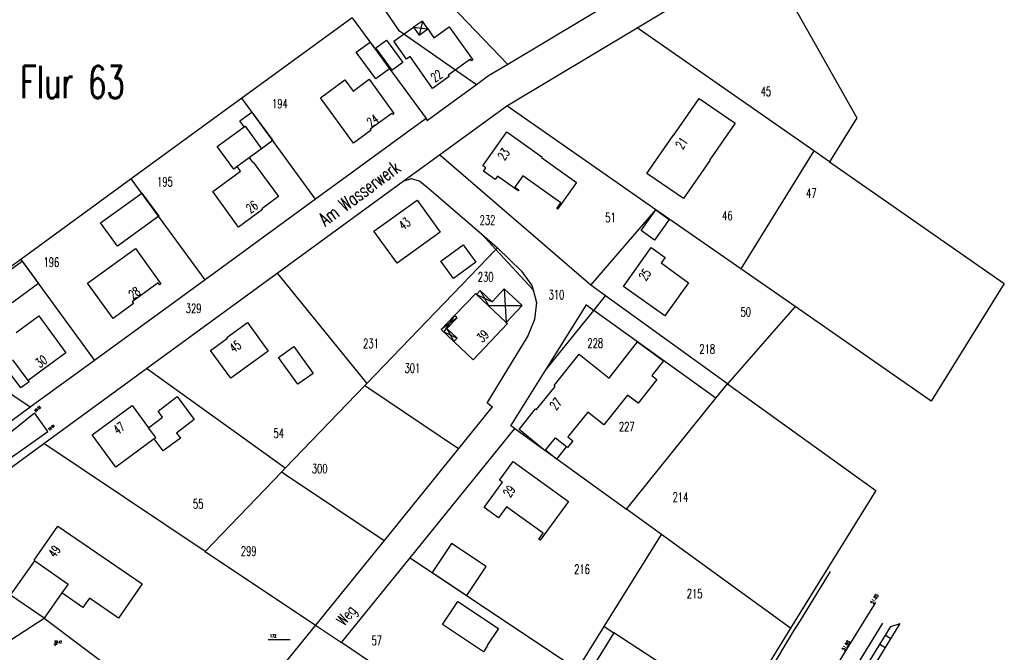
# Model space of a CAD drawing. Extents: x 3408772 to 3410442, y 5787844 to 5790056.
# Tile 73 of 80: x 3410003 to 3410216, y 5788811 to 5788947. Entities that reach past the tile are written whole.
import ezdxf

# ---------------------------------------------------------------- set-up
doc = ezdxf.new("R2010")
doc.units = 0
doc.header["$MEASUREMENT"] = 0
doc.linetypes.add('LINIENART0', pattern=[0])
doc.linetypes.add('LINIENART4', pattern=[120, 70, -10, 10, -10, 10, -10])
for name, color, linetype in [('dxf_amwasser3', 7, 'Continuous'), ('hoehen_lp', 7, 'Continuous'), ('NULLEBENE', 7, 'Continuous'), ('TOP-HOEHENI', 7, 'Continuous'), ('TOP-LINIEN', 7, 'Continuous')]:
    doc.layers.add(name, color=color, linetype=linetype)
doc.styles.add('SIMPLEX', font='simplex')

# ---------------------------------------------------------------- blocks, each defined once
blk = doc.blocks.new('GELAEN-109')
at = {"layer": 'NULLEBENE', "color": 1, "linetype": 'LINIENART0'}
for p, q in [((-0.188, 0.188), (0.188, -0.188)), ((-0.188, -0.188), (0.188, 0.188))]:
    blk.add_line(p, q, dxfattribs=at)

msp = doc.modelspace()

# ---------------------------------------------------------------- linework, layer by layer
at = {"layer": 'dxf_amwasser3', "color": 88, "linetype": 'LINIENART0'}
for p, q in [((3410178.053, 5788828.018, 51.077), (3410171.573, 5788817.416, 50.933)), ((3410187.849, 5788821.321, 51.655), (3410181.763, 5788811.384, 51.684)), ((3410159.419, 5788768.071, 51.631), (3410189.478, 5788816.802, 51.563)), ((3410162.229, 5788766.207, 50.606), (3410193.187, 5788816.759)), ((3410171.573, 5788817.416, 50.933), (3410170.163, 5788815.18, 50.968)), ((3410191.193, 5788816.118), (3410193.187, 5788816.759)), ((3410160.915, 5788767.023), (3410191.193, 5788816.118)), ((3410170.163, 5788815.18, 50.968), (3410164.343, 5788805.579, 50.821)), ((3410190.013, 5788814.205), (3410191.182, 5788813.484)), ((3410188.829, 5788812.285), (3410190.003, 5788811.56)), ((3410181.763, 5788811.384, 51.684), (3410169.186, 5788790.988, 51.732))]:
    msp.add_line(p, q, dxfattribs=at)
at = {"layer": 'TOP-HOEHENI', "color": 95, "linetype": 'LINIENART0'}
for p, q in [((3410108.312, 5788937.692), (3410075.343, 5788972.216)), ((3410084.88, 5788944.897), (3410069.343, 5788967.849)), ((3410148.569, 5788961.776), (3410108.312, 5788937.692)), ((3410163.668, 5788961.858), (3410183.84, 5788926.13)), ((3410136.321, 5788945.631), (3410159.308, 5788959.382)), ((3410074.662, 5788947.774), (3410050.82, 5788930.399)), ((3410074.662, 5788947.774), (3410090.677, 5788925.993)), ((3410089.849, 5788947.083), (3410087.938, 5788945.723)), ((3410089.849, 5788947.083), (3410089.136, 5788944.022)), ((3410091.016, 5788945.379), (3410089.849, 5788947.083)), ((3410083.691, 5788942.699), (3410087.938, 5788945.723)), ((3410101.544, 5788933.299), (3410084.88, 5788944.897)), ((3410087.938, 5788945.723), (3410089.136, 5788944.022)), ((3410087.938, 5788945.723), (3410091.016, 5788945.379)), ((3410089.136, 5788944.022), (3410091.016, 5788945.379)), ((3410091.016, 5788945.379), (3410092.332, 5788943.457)), ((3410092.332, 5788943.457), (3410095.657, 5788945.82)), ((3410095.657, 5788945.82), (3410100.738, 5788938.684)), ((3410108.091, 5788928.742), (3410136.321, 5788945.631)), ((3410174.559, 5788919.009), (3410136.321, 5788945.631)), ((3410075.544, 5788940.346), (3410078.547, 5788942.491)), ((3410078.547, 5788942.491), (3410082.754, 5788936.769)), ((3410079.766, 5788941.305), (3410082.082, 5788942.97)), ((3410082.082, 5788942.97), (3410085.634, 5788938.122)), ((3410086.431, 5788938.805), (3410083.691, 5788942.699)), ((3410079.758, 5788934.579), (3410075.544, 5788940.346)), ((3410083.326, 5788936.464), (3410079.766, 5788941.305)), ((3410085.634, 5788938.122), (3410083.326, 5788936.464)), ((3410087.222, 5788939.382), (3410086.431, 5788938.805)), ((3410092.073, 5788932.514), (3410087.222, 5788939.382)), ((3410100.264, 5788938.801), (3410095.435, 5788935.374)), ((3410100.478, 5788938.499), (3410100.264, 5788938.801)), ((3410100.738, 5788938.684), (3410100.478, 5788938.499)), ((3410082.754, 5788936.769), (3410079.758, 5788934.579)), ((3410108.312, 5788937.692), (3410104.172, 5788935.215)), ((3410067.815, 5788930.482), (3410073.095, 5788934.353)), ((3410073.095, 5788934.353), (3410074.869, 5788931.931)), ((3410074.869, 5788931.931), (3410078.35, 5788934.473)), ((3410078.35, 5788934.473), (3410083.704, 5788927.071)), ((3410095.655, 5788935.064), (3410092.073, 5788932.514)), ((3410095.435, 5788935.374), (3410095.655, 5788935.064)), ((3410104.172, 5788935.215), (3410101.544, 5788933.299)), ((3410101.544, 5788933.299), (3410090.973, 5788925.59)), ((3410050.82, 5788930.399), (3410026.886, 5788912.958)), ((3410066.744, 5788908.538), (3410050.82, 5788930.399)), ((3410074.928, 5788920.688), (3410067.815, 5788930.482)), ((3410144.142, 5788922.307), (3410149.735, 5788930.356)), ((3410149.735, 5788930.356), (3410157.507, 5788924.961)), ((3410050.367, 5788925.513), (3410052.968, 5788927.365)), ((3410052.968, 5788927.365), (3410057.507, 5788921.219)), ((3410083.273, 5788927.078), (3410078.584, 5788923.668)), ((3410083.424, 5788926.867), (3410083.273, 5788927.078)), ((3410083.704, 5788927.071), (3410083.424, 5788926.867)), ((3410093.567, 5788918.152), (3410108.091, 5788928.742)), ((3410140.383, 5788906.26), (3410108.091, 5788928.742)), ((3410051.322, 5788924.203), (3410050.367, 5788925.513)), ((3410090.677, 5788925.993), (3410066.744, 5788908.538)), ((3410090.973, 5788925.59), (3410090.677, 5788925.993)), ((3410157.507, 5788924.961), (3410151.957, 5788916.945)), ((3410183.84, 5788926.13), (3410177.953, 5788916.647)), ((3410045.49, 5788919.935), (3410051.322, 5788924.203)), ((3410051.322, 5788924.203), (3410051.514, 5788924.344)), ((3410051.514, 5788924.344), (3410055.076, 5788919.453)), ((3410078.739, 5788923.459), (3410074.928, 5788920.688)), ((3410078.584, 5788923.668), (3410078.739, 5788923.459)), ((3410102.915, 5788915.747), (3410108.104, 5788923.113)), ((3410108.104, 5788923.113), (3410115.729, 5788917.716)), ((3410057.507, 5788921.219), (3410055.076, 5788919.453)), ((3410138.385, 5788914.113), (3410144.1, 5788922.335)), ((3410144.1, 5788922.335), (3410144.142, 5788922.307)), ((3410049.064, 5788915.051), (3410045.49, 5788919.935)), ((3410055.076, 5788919.453), (3410052.415, 5788917.52)), ((3410174.559, 5788919.009), (3410158.73, 5788893.488)), ((3410177.953, 5788916.647), (3410174.559, 5788919.009)), ((3410052.415, 5788917.52), (3410049.797, 5788915.586)), ((3410052.415, 5788917.52), (3410053.165, 5788916.507)), ((3410053.165, 5788916.507), (3410053.262, 5788916.577)), ((3410053.262, 5788916.577), (3410058.7, 5788909.11)), ((3410085.731, 5788912.437), (3410093.567, 5788918.152)), ((3410126.278, 5788889.92), (3410093.567, 5788918.152)), ((3410115.729, 5788917.716), (3410115.608, 5788917.545)), ((3410115.608, 5788917.545), (3410123.202, 5788912.17)), ((3410152.057, 5788916.878), (3410146.369, 5788908.663)), ((3410151.957, 5788916.945), (3410152.057, 5788916.878)), ((3410177.953, 5788916.647), (3410215.743, 5788890.337)), ((3410044.491, 5788910.186), (3410050.538, 5788914.578)), ((3410049.797, 5788915.586), (3410049.064, 5788915.051)), ((3410050.538, 5788914.578), (3410049.797, 5788915.586)), ((3410103.548, 5788915.303), (3410102.915, 5788915.747)), ((3410103.049, 5788914.593), (3410103.548, 5788915.303)), ((3410105.609, 5788912.786), (3410103.049, 5788914.593)), ((3410026.886, 5788912.958), (3410002.957, 5788895.52)), ((3410042.84, 5788891.105), (3410026.886, 5788912.958)), ((3410058.418, 5788892.52), (3410085.731, 5788912.437)), ((3410085.731, 5788912.437), (3410087.496, 5788913.017)), ((3410087.496, 5788913.017), (3410089.294, 5788912.422)), ((3410089.294, 5788912.422), (3410091.256, 5788910.852)), ((3410106.108, 5788913.498), (3410105.609, 5788912.786)), ((3410110.554, 5788910.371), (3410106.108, 5788913.498)), ((3410111.596, 5788913.602), (3410109.854, 5788911.147)), ((3410119.803, 5788907.742), (3410111.596, 5788913.602)), ((3410123.202, 5788912.17), (3410119.116, 5788906.364)), ((3410146.369, 5788908.663), (3410138.385, 5788914.113)), ((3410050.083, 5788902.478), (3410044.491, 5788910.186)), ((3410091.256, 5788910.852), (3410102.686, 5788900.95)), ((3410109.854, 5788911.147), (3410110.683, 5788910.56)), ((3410110.683, 5788910.56), (3410110.554, 5788910.371)), ((3410020.209, 5788903.408), (3410029.14, 5788909.87)), ((3410029.14, 5788909.87), (3410032.806, 5788904.849)), ((3410066.744, 5788908.538), (3410042.84, 5788891.105)), ((3410058.7, 5788909.11), (3410055.087, 5788906.483)), ((3410079.368, 5788901.601), (3410088.713, 5788908.358)), ((3410088.713, 5788908.358), (3410093.717, 5788901.44)), ((3410055.235, 5788906.282), (3410050.083, 5788902.478)), ((3410055.087, 5788906.483), (3410055.235, 5788906.282)), ((3410118.927, 5788906.496), (3410119.803, 5788907.742)), ((3410119.116, 5788906.364), (3410118.927, 5788906.496)), ((3410126.278, 5788889.92), (3410140.383, 5788906.26)), ((3410137.151, 5788901.738), (3410140.365, 5788906.239)), ((3410140.365, 5788906.239), (3410143.25, 5788904.143)), ((3410158.73, 5788893.488), (3410140.383, 5788906.26)), ((3410032.806, 5788904.849), (3410023.882, 5788898.409)), ((3410143.25, 5788904.143), (3410140.056, 5788899.642)), ((3410023.882, 5788898.409), (3410020.209, 5788903.408)), ((3410084.4, 5788894.691), (3410079.368, 5788901.601)), ((3410140.056, 5788899.642), (3410137.151, 5788901.738)), ((3410093.717, 5788901.44), (3410084.4, 5788894.691)), ((3410102.686, 5788900.95), (3410105.737, 5788897.641)), ((3410102.686, 5788900.95), (3410106.087, 5788898.004)), ((3410017.394, 5788890.367), (3410027.768, 5788897.865)), ((3410027.768, 5788897.865), (3410033.297, 5788890.238)), ((3410105.737, 5788897.641), (3410077.823, 5788868.648)), ((3410093.808, 5788895.101), (3410098.662, 5788898.649)), ((3410098.662, 5788898.649), (3410101.385, 5788894.95)), ((3410105.737, 5788897.641), (3410106.087, 5788898.004)), ((3410113.796, 5788888.901), (3410105.737, 5788897.641)), ((3410106.087, 5788898.004), (3410111.293, 5788892.96)), ((3410133.367, 5788889.666), (3410139.381, 5788898.101)), ((3410139.381, 5788898.101), (3410142.393, 5788895.916)), ((3410002.957, 5788895.52), (3409981.072, 5788879.572)), ((3409997.591, 5788890.979), (3410003.253, 5788895.116)), ((3410002.957, 5788895.52), (3410018.93, 5788873.667)), ((3410003.253, 5788895.116), (3410006.794, 5788890.271)), ((3410096.559, 5788891.368), (3410093.808, 5788895.101)), ((3410142.393, 5788895.916), (3410141.54, 5788894.741)), ((3410101.385, 5788894.95), (3410096.559, 5788891.368)), ((3410141.54, 5788894.741), (3410147.416, 5788890.481)), ((3410170.499, 5788885.294), (3410158.73, 5788893.488)), ((3410042.84, 5788891.105), (3410018.93, 5788873.667)), ((3410030.158, 5788871.913), (3410058.418, 5788892.52)), ((3410058.418, 5788892.52), (3410077.823, 5788868.648)), ((3410111.293, 5788892.96), (3410113.537, 5788889.899)), ((3410006.794, 5788890.271), (3410001.124, 5788886.105)), ((3410022.949, 5788882.741), (3410017.394, 5788890.367)), ((3410032.705, 5788890.426), (3410027.076, 5788886.349)), ((3410032.998, 5788890.021), (3410032.705, 5788890.426)), ((3410033.297, 5788890.238), (3410032.998, 5788890.021)), ((3410102.357, 5788888.755), (3410101.573, 5788887.941)), ((3410104.928, 5788886.357), (3410102.357, 5788888.755)), ((3410102.357, 5788888.755), (3410104.144, 5788885.517)), ((3410107.545, 5788889.162), (3410104.928, 5788886.357)), ((3410111.416, 5788885.516), (3410107.545, 5788889.162)), ((3410107.545, 5788889.162), (3410107.99, 5788881.892)), ((3410113.537, 5788889.899), (3410113.796, 5788888.901)), ((3410113.796, 5788888.901), (3410114.51, 5788886.16)), ((3410129.495, 5788887.601), (3410126.278, 5788889.92)), ((3410142.28, 5788883.304), (3410133.367, 5788889.666)), ((3410147.416, 5788890.481), (3410142.28, 5788883.304)), ((3410215.743, 5788890.337), (3410199.896, 5788864.829)), ((3410096.819, 5788883.365), (3410101.384, 5788888.119)), ((3410101.384, 5788888.119), (3410101.573, 5788887.941)), ((3410101.573, 5788887.941), (3410107.99, 5788881.892)), ((3410101.573, 5788887.941), (3410104.928, 5788886.357)), ((3410126.963, 5788884.471), (3410129.495, 5788887.601)), ((3410155.837, 5788868.618), (3410129.495, 5788887.601)), ((3410027.37, 5788885.944), (3410022.949, 5788882.741)), ((3410027.076, 5788886.349), (3410027.37, 5788885.944)), ((3410104.144, 5788885.517), (3410111.416, 5788885.516)), ((3410107.99, 5788881.892), (3410111.416, 5788885.516)), ((3410114.51, 5788886.16), (3410114.097, 5788882.495)), ((3410116.578, 5788871.634), (3410125.322, 5788885.652)), ((3410116.578, 5788871.634), (3410126.963, 5788884.471)), ((3410125.322, 5788885.652), (3410126.963, 5788884.471)), ((3410153.324, 5788865.494), (3410126.963, 5788884.471)), ((3410170.499, 5788885.294), (3410155.837, 5788868.618)), ((3410199.896, 5788864.829), (3410170.499, 5788885.294)), ((3410001.977, 5788879.701), (3410006.858, 5788883.276)), ((3410006.858, 5788883.276), (3410012.705, 5788875.33)), ((3410093.921, 5788880.347), (3410096.819, 5788883.365)), ((3410097.352, 5788882.853), (3410093.921, 5788880.347)), ((3410096.819, 5788883.365), (3410094.467, 5788879.828)), ((3410095.143, 5788880.537), (3410097.352, 5788882.853)), ((3410097.352, 5788882.853), (3410096.819, 5788883.365)), ((3410114.097, 5788882.495), (3410112.662, 5788879.003)), ((3410047.548, 5788878.655), (3410052.043, 5788881.886)), ((3410052.043, 5788881.886), (3410056.516, 5788875.668)), ((3410096.672, 5788877.733), (3410093.921, 5788880.347)), ((3410097.356, 5788878.453), (3410095.143, 5788880.537)), ((3410095.143, 5788880.537), (3410096.672, 5788877.733)), ((3410108.252, 5788881.645), (3410100.805, 5788873.805)), ((3410107.99, 5788881.892), (3410108.252, 5788881.645)), ((3410005.011, 5788863.516), (3409981.072, 5788879.572)), ((3410044.048, 5788875.832), (3410047.7, 5788878.444)), ((3410047.7, 5788878.444), (3410047.548, 5788878.655)), ((3410094.467, 5788879.828), (3410097.356, 5788878.453)), ((3410096.672, 5788877.733), (3410097.356, 5788878.453)), ((3410112.662, 5788879.003), (3410103.875, 5788864.537)), ((3410058.744, 5788874.322), (3410062.02, 5788876.651)), ((3410062.02, 5788876.651), (3410066.196, 5788870.819)), ((3410100.805, 5788873.805), (3410096.672, 5788877.733)), ((3410130.281, 5788869.79), (3410136.358, 5788877.707)), ((3410136.358, 5788877.707), (3410142.009, 5788873.604)), ((3410004.535, 5788869.343), (3410001.259, 5788873.818)), ((3410012.705, 5788875.33), (3410004.535, 5788869.343)), ((3410048.411, 5788869.822), (3410044.048, 5788875.832)), ((3410056.516, 5788875.668), (3410048.411, 5788869.822)), ((3410062.935, 5788868.495), (3410058.744, 5788874.322)), ((3410118.354, 5788868.217), (3410123.783, 5788874.999)), ((3410123.783, 5788874.999), (3410130.281, 5788869.79)), ((3410002.98, 5788867.732), (3409999.471, 5788872.499)), ((3410018.93, 5788873.667), (3410005.011, 5788863.516)), ((3410007.947, 5788855.716), (3410030.158, 5788871.913)), ((3410060.194, 5788850.338), (3410030.158, 5788871.913)), ((3410142.009, 5788873.604), (3410139.493, 5788870.38)), ((3410066.196, 5788870.819), (3410062.935, 5788868.495)), ((3410109.012, 5788859.502), (3410116.578, 5788871.634)), ((3410140.562, 5788869.554), (3410136.558, 5788864.379)), ((3410139.493, 5788870.38), (3410140.562, 5788869.554)), ((3410004.758, 5788869.038), (3410002.98, 5788867.732)), ((3410004.535, 5788869.343), (3410004.758, 5788869.038)), ((3410077.427, 5788868.237), (3410060.194, 5788850.338)), ((3410077.823, 5788868.648), (3410077.427, 5788868.237)), ((3410077.427, 5788868.237), (3410078.262, 5788867.676)), ((3410078.262, 5788867.676), (3410097.687, 5788854.635)), ((3410114.565, 5788863.052), (3410118.588, 5788868.03)), ((3410118.588, 5788868.03), (3410118.354, 5788868.217)), ((3410153.324, 5788865.494), (3410155.837, 5788868.618)), ((3410155.837, 5788868.618), (3410187.923, 5788845.495)), ((3410032.658, 5788862.691), (3410036.815, 5788865.842)), ((3410036.815, 5788865.842), (3410040.484, 5788860.879)), ((3410134.259, 5788866.165), (3410129.112, 5788859.74)), ((3410133.982, 5788841.452), (3410153.324, 5788865.494)), ((3410136.558, 5788864.379), (3410134.259, 5788866.165)), ((3410005.011, 5788863.516), (3410000.826, 5788860.464)), ((3410018.396, 5788857.544), (3410027.036, 5788863.91)), ((3410027.036, 5788863.91), (3410030.596, 5788859.092)), ((3410104.978, 5788863.643), (3410097.687, 5788854.635)), ((3410103.875, 5788864.537), (3410104.978, 5788863.643)), ((3410110.762, 5788858.734), (3410114.354, 5788863.221)), ((3410114.354, 5788863.221), (3410114.565, 5788863.052)), ((3410030.596, 5788859.092), (3410033.657, 5788861.36)), ((3410033.657, 5788861.36), (3410032.658, 5788862.691)), ((3410125.673, 5788862.502), (3410121.325, 5788857.148)), ((3410129.112, 5788859.74), (3410125.673, 5788862.502)), ((3410032.159, 5788856.977), (3410030.596, 5788859.092)), ((3410040.484, 5788860.879), (3410036.679, 5788857.958)), ((3410087.197, 5788830.981), (3410109.832, 5788858.909)), ((3410109.832, 5788858.909), (3410109.012, 5788859.502)), ((3410109.832, 5788858.909), (3410133.982, 5788841.452)), ((3410023.5, 5788850.603), (3410018.396, 5788857.544)), ((3410031.802, 5788856.715), (3410032.159, 5788856.977)), ((3410037.498, 5788856.852), (3410033.787, 5788854.113)), ((3410036.679, 5788857.958), (3410037.498, 5788856.852)), ((3410116.398, 5788854.082), (3410110.762, 5788858.734)), ((3410116.507, 5788854.212), (3410118.666, 5788856.9)), ((3410118.666, 5788856.9), (3410121.022, 5788855.009)), ((3410121.325, 5788857.148), (3410122.42, 5788856.26)), ((3409972.46434, 5788829.5679), (3410007.947, 5788855.716)), ((3410042.866, 5788832.341), (3410007.947, 5788855.716)), ((3410031.802, 5788856.715), (3410023.5, 5788850.603)), ((3410033.787, 5788854.113), (3410031.802, 5788856.715)), ((3410097.687, 5788854.635), (3410081.575, 5788834.729)), ((3410121.022, 5788855.009), (3410118.867, 5788852.325)), ((3410121.251, 5788854.826), (3410121.022, 5788855.009)), ((3410122.42, 5788856.26), (3410121.251, 5788854.826)), ((3410116.507, 5788854.212), (3410116.398, 5788854.082)), ((3410118.867, 5788852.325), (3410116.507, 5788854.212)), ((3410106.562, 5788847.765), (3410109.484, 5788851.807)), ((3410109.484, 5788851.807), (3410121.43, 5788843.146)), ((3410059.424, 5788849.539), (3410042.866, 5788832.341)), ((3410060.194, 5788850.338), (3410059.424, 5788849.539)), ((3410059.424, 5788849.539), (3410060.259, 5788848.981)), ((3410060.259, 5788848.981), (3410081.575, 5788834.729)), ((3410103.233, 5788841.841), (3410107.164, 5788847.335)), ((3410107.164, 5788847.335), (3410106.562, 5788847.765)), ((3410187.923, 5788845.495), (3410169.514, 5788815.767)), ((3410108.061, 5788842.025), (3410106.305, 5788839.615)), ((3410116.001, 5788836.274), (3410108.061, 5788842.025)), ((3410121.43, 5788843.146), (3410115.368, 5788834.756)), ((3410106.305, 5788839.615), (3410103.233, 5788841.841)), ((3410141.567, 5788835.969), (3410133.982, 5788841.452)), ((3410005.85, 5788830.46), (3410010.97, 5788837.842)), ((3410010.97, 5788837.842), (3410029.244, 5788825.303)), ((3410115.068, 5788834.973), (3410116.001, 5788836.274)), ((3410129.198, 5788816.09), (3410141.567, 5788835.969)), ((3410169.514, 5788815.767), (3410141.567, 5788835.969)), ((3410081.575, 5788834.729), (3410066.718, 5788816.375)), ((3410096.143, 5788834.032), (3410091.971, 5788827.799)), ((3410103.635, 5788829.059), (3410096.143, 5788834.032)), ((3410115.368, 5788834.756), (3410115.068, 5788834.973)), ((3410042.866, 5788832.341), (3410066.718, 5788816.375)), ((3410000.768, 5788822.875), (3410006.011, 5788830.334)), ((3410006.011, 5788830.334), (3410005.85, 5788830.46)), ((3410006.011, 5788830.334), (3410013.209, 5788825.273)), ((3410072.32, 5788812.625), (3410087.197, 5788830.981)), ((3410087.197, 5788830.981), (3410123.435, 5788806.826)), ((3410091.971, 5788827.799), (3410099.457, 5788822.809)), ((3410099.457, 5788822.809), (3410103.635, 5788829.059)), ((3410013.209, 5788825.273), (3410011.861, 5788823.356)), ((3410029.244, 5788825.303), (3410024.138, 5788817.875)), ((3410008.055, 5788817.903), (3410000.768, 5788822.875)), ((3410011.861, 5788823.356), (3410008.055, 5788817.903)), ((3410016.406, 5788820.221), (3410011.861, 5788823.356)), ((3410017.831, 5788822.232), (3410016.406, 5788820.221)), ((3410024.138, 5788817.875), (3410017.831, 5788822.232)), ((3410094.181, 5788816.522), (3410097.525, 5788821.515)), ((3410097.525, 5788821.515), (3410106.288, 5788815.695)), ((3409989.654, 5788805.984), (3410008.055, 5788817.903)), ((3410008.055, 5788817.903), (3410024.648, 5788805.46)), ((3410066.718, 5788816.375), (3410064.183, 5788813.267)), ((3410066.718, 5788816.375), (3410072.32, 5788812.625)), ((3410103.068, 5788810.614), (3410094.181, 5788816.522)), ((3410106.288, 5788815.695), (3410103.791, 5788811.937)), ((3410131.294, 5788814.723), (3410113.046, 5788785.363)), ((3410123.435, 5788806.826), (3410129.198, 5788816.09)), ((3410129.198, 5788816.09), (3410131.294, 5788814.723)), ((3410158.058, 5788797.267), (3410131.294, 5788814.723)), ((3410169.514, 5788815.767), (3410158.058, 5788797.267)), ((3410064.183, 5788813.267), (3410015.268, 5788752.902)), ((3410056.479, 5788813.322), (3410061.279, 5788813.322)), ((3410110.953, 5788786.764), (3410072.32, 5788812.625)), ((3410103.899, 5788811.865), (3410103.068, 5788810.614)), ((3410103.791, 5788811.937), (3410103.899, 5788811.865))]:
    msp.add_line(p, q, dxfattribs=at)
at = {"layer": 'TOP-LINIEN', "color": 95, "linetype": 'LINIENART4'}
for p, q in [((3410000.653, 5788858.099), (3410005.905, 5788862.329)), ((3410008.816, 5788858.295), (3410005.905, 5788862.329)), ((3409998.176, 5788850.78), (3410008.816, 5788858.295))]:
    msp.add_line(p, q, dxfattribs=at)

# ---------------------------------------------------------------- block references
at = {"layer": 'TOP-HOEHENI', "xscale": 0.333, "yscale": 0.333}
for p in [(3410084.88, 5788944.897), (3410136.321, 5788945.631), (3410108.312, 5788937.692), (3410104.172, 5788935.215), (3410101.544, 5788933.299), (3410050.82, 5788930.399), (3410108.091, 5788928.742), (3410090.677, 5788925.993), (3410090.973, 5788925.59), (3410174.559, 5788919.009), (3410093.567, 5788918.152), (3410177.953, 5788916.647), (3410026.886, 5788912.958), (3410085.731, 5788912.437), (3410087.496, 5788913.017), (3410089.294, 5788912.422), (3410091.256, 5788910.852), (3410066.744, 5788908.538), (3410140.383, 5788906.26), (3410102.686, 5788900.95), (3410105.737, 5788897.641), (3410106.087, 5788898.004), (3410002.957, 5788895.52), (3410111.293, 5788892.96), (3410158.73, 5788893.488), (3410042.84, 5788891.105), (3410058.418, 5788892.52), (3410113.537, 5788889.899), (3410113.796, 5788888.901), (3410126.278, 5788889.92), (3410129.495, 5788887.601), (3410114.51, 5788886.16), (3410125.322, 5788885.652), (3410126.963, 5788884.471), (3410170.499, 5788885.294), (3410114.097, 5788882.495), (3410112.662, 5788879.003), (3410018.93, 5788873.667), (3410030.158, 5788871.913), (3410116.578, 5788871.634), (3410077.427, 5788868.237), (3410077.823, 5788868.648), (3410078.262, 5788867.676), (3410155.837, 5788868.618), (3410153.324, 5788865.494), (3410005.011, 5788863.516), (3410103.875, 5788864.537), (3410104.978, 5788863.643), (3410109.012, 5788859.502), (3410109.832, 5788858.909), (3410007.947, 5788855.716), (3410097.687, 5788854.635), (3410060.194, 5788850.338), (3410059.424, 5788849.539), (3410060.259, 5788848.981), (3410133.982, 5788841.452), (3410141.567, 5788835.969), (3410081.575, 5788834.729), (3410042.866, 5788832.341), (3410087.197, 5788830.981), (3410066.718, 5788816.375), (3410129.198, 5788816.09), (3410131.294, 5788814.723), (3410169.514, 5788815.767), (3410064.183, 5788813.267), (3410072.32, 5788812.625)]:
    msp.add_blockref('GELAEN-109', p, dxfattribs=at)
at = {"layer": 'TOP-HOEHENI', "xscale": 1.298999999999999, "yscale": 1.298999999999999, "rotation": 45}
msp.add_blockref('GELAEN-109', (3410010.462, 5788812.291, 50.427), dxfattribs=at)

# ---------------------------------------------------------------- texts
at = {"layer": 'dxf_amwasser3', "color": 88, "linetype": 'LINIENART0', "style": 'SIMPLEX', "width": 0.66046}
for s, p in [('51.65', (3410187.348, 5788820.883)), ('51.68', (3410181.166, 5788810.794))]:
    msp.add_text(s, height=0.75, rotation=58, dxfattribs=at).set_placement(p)
at = {"layer": 'hoehen_lp', "color": 1, "linetype": 'LINIENART0', "style": 'SIMPLEX', "width": 0.66046}
for s, p in [('50.52', (3410006.169, 5788862.484)), ('50.61', (3410009.189, 5788858.479))]:
    msp.add_text(s, height=0.5, rotation=40, dxfattribs=at).set_placement(p)
msp.add_text('50.42', height=0.5, dxfattribs=at).set_placement((3410010.28, 5788812.52))
at = {"layer": 'TOP-HOEHENI', "color": 95, "linetype": 'LINIENART0', "style": 'SIMPLEX', "width": 0.66046}
for s, height, p in [('Flur 63', 7, (3410002.86232, 5788930.35994)), ('45', 2, (3410163.031, 5788930.85)), ('194', 2, (3410057.343, 5788928.198)), ('195', 2, (3410032.458, 5788911.301)), ('47', 2, (3410172.856, 5788908.841)), ('46', 2, (3410154.707, 5788903.984)), ('232', 2, (3410102.248, 5788903.016)), ('51', 2, (3410129.408, 5788903.559)), ('196', 2, (3410007.892, 5788893.905)), ('230', 2, (3410101.841, 5788890.737)), ('310', 2, (3410117.167, 5788886.865)), ('329', 2, (3410038.672, 5788883.924)), ('50', 2, (3410158.689, 5788883.141)), ('231', 2, (3410077.031, 5788876.326)), ('228', 2, (3410125.553, 5788876.399)), ('218', 2, (3410149.771, 5788875.125)), ('301', 2, (3410085.995, 5788870.996)), ('54', 2, (3410057.645, 5788856.919)), ('227', 2, (3410132.375, 5788858.335)), ('300', 2, (3410065.942, 5788849.239)), ('214', 2, (3410143.973, 5788843.085)), ('55', 2, (3410040.213, 5788841.638)), ('299', 2, (3410050.582, 5788831.42)), ('216', 2, (3410122.695, 5788827.496)), ('215', 2, (3410147.053, 5788822.204)), ('172', 0.666, (3410056.879, 5788813.722)), ('57', 2, (3410078.848, 5788812.064))]:
    msp.add_text(s, height=height, dxfattribs=at).set_placement(p)
for s, height, rotation, p in [('22', 2, 35.5, (3410092.578, 5788933.727)), ('24', 2, 36, (3410078.767, 5788924.079)), ('21', 2, 55.3, (3410146.103, 5788919.168)), ('23', 2, 54.8, (3410107.6, 5788916.749)), ('Am Wasserwerk', 3, 36.4, (3410068.823, 5788902.549)), ('26', 2, 36.5, (3410052.67, 5788905.393)), ('43', 2, 36.1, (3410085.687, 5788901.766)), ('25', 2, 54.5, (3410138.14, 5788890.711)), ('28', 2, 35.9, (3410027.217, 5788886.786)), ('39', 2, 46.473, (3410102.856, 5788877.417)), ('45', 2, 35.5, (3410049.038, 5788875.211)), ('30', 2, 36.2, (3410007.073, 5788871.968)), ('27', 2, 51.1, (3410118.778, 5788862.743)), ('47', 2, 36.4, (3410023.921, 5788857.508)), ('29', 2, 54.4, (3410108.795, 5788843.853)), ('49', 2, 55.3, (3410010.435, 5788830.851)), ('Weg', 2.5, 51, (3410072.99, 5788816.072))]:
    msp.add_text(s, height=height, rotation=rotation, dxfattribs=at).set_placement(p)

doc.saveas('drawing.dxf')
